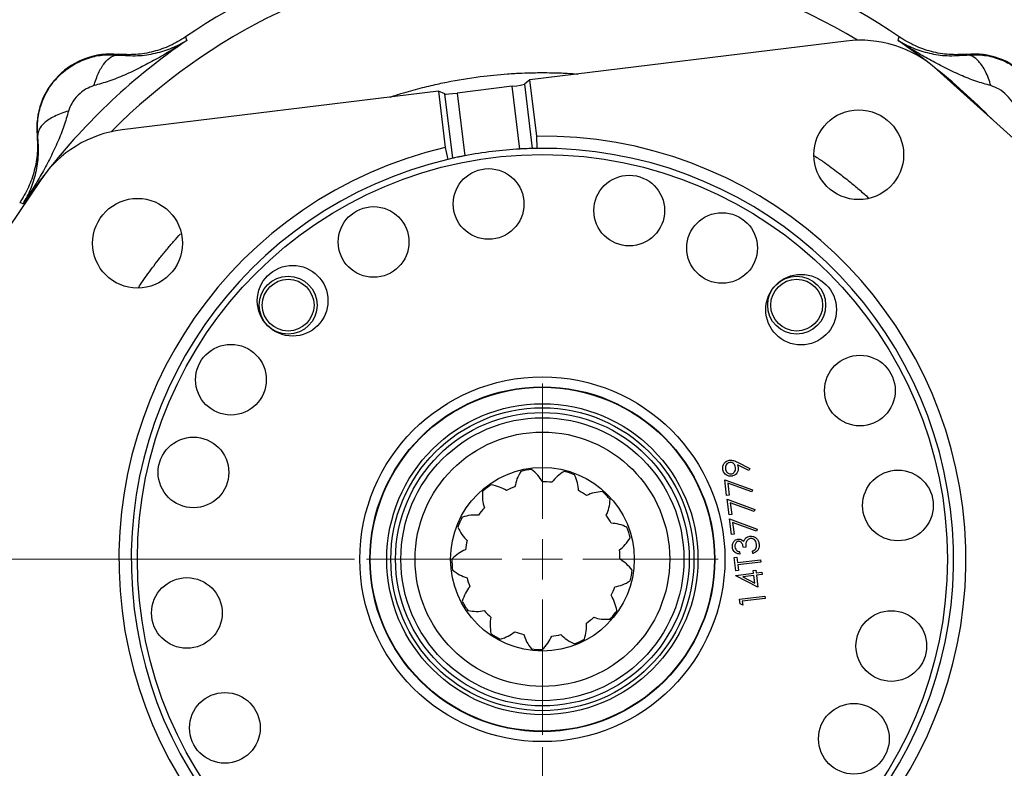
# Model space of a CAD drawing. Header units: inches. Extents: x 0.6 to 16.3, y 0.2 to 11.5.
# Tile 4 of 18: x 2.5 to 5.7, y 6.6 to 9.1. Entities that reach past the tile are written whole.
import ezdxf

# ---------------------------------------------------------------- set-up
doc = ezdxf.new("R2010")
doc.units = ezdxf.units.IN
doc.header["$MEASUREMENT"] = 0
doc.styles.add('SLDTEXTSTYLE0', font='TXT', dxfattribs={"width": 0.75})
doc.dimstyles.new('SLDDIMSTYLE0', dxfattribs={"dimtxt": 0.137795, "dimasz": 0.14, "dimexe": 0, "dimexo": 0.0625, "dimgap": 0.034449, "dimtad": 0, "dimdec": 1, "dimlfac": 1.5, "dimrnd": 1e-09, "dimzin": 12, "dimdsep": 46, "dimtxsty": 'SLDTEXTSTYLE0', "dimblk1": 'CLOSED', "dimblk2": 'CLOSED', "dimsah": 1, "dimcen": 0.09, "dimadec": 0, "dimazin": 3, "dimtfac": 1, "dimtdec": 1, "dimtofl": 0, "dimtmove": 0, "dimatfit": 3, "dimldrblk": 'CLOSED', "dimfxl": 0, "dimfrac": 2, "dimtolj": 1, "dimtzin": 12, "dimarcsym": 0})
doc.dimstyles.new('SLDDIMSTYLE1', dxfattribs={"dimtxt": 0.137795, "dimasz": 0.14, "dimexe": 0, "dimexo": 0.0625, "dimgap": 0.034449, "dimtad": 0, "dimtih": 1, "dimtoh": 1, "dimdec": 1, "dimlfac": 1.5, "dimrnd": 1e-09, "dimzin": 12, "dimdsep": 46, "dimtxsty": 'SLDTEXTSTYLE0', "dimblk1": 'CLOSED', "dimblk2": 'CLOSED', "dimsah": 1, "dimcen": 0.09, "dimadec": 0, "dimazin": 3, "dimtfac": 1, "dimtdec": 1, "dimtofl": 0, "dimtmove": 0, "dimatfit": 3, "dimldrblk": 'CLOSED', "dimfxl": 0, "dimfrac": 2, "dimtolj": 1, "dimtzin": 12, "dimarcsym": 0})
doc.dimstyles.new('SLDDIMSTYLE2', dxfattribs={"dimtxt": 0.137795, "dimasz": 0.14, "dimexe": 0, "dimexo": 0.0625, "dimgap": 0.034449, "dimtad": 0, "dimdec": 1, "dimlfac": 1.5, "dimrnd": 1e-09, "dimzin": 12, "dimdsep": 46, "dimtxsty": 'SLDTEXTSTYLE0', "dimblk1": 'CLOSED', "dimblk2": 'CLOSED', "dimsah": 1, "dimcen": 0.09, "dimadec": 0, "dimazin": 3, "dimtfac": 1, "dimtdec": 1, "dimtmove": 0, "dimatfit": 0, "dimldrblk": 'CLOSED', "dimfxl": 0, "dimfrac": 2, "dimtolj": 1, "dimtzin": 12, "dimarcsym": 0})

# ---------------------------------------------------------------- blocks, each defined once
blk = doc.blocks.new('_Closed')
at = {"color": 0, "linetype": 'ByBlock', "lineweight": -2}
for p, q in [((-1, 0.166667), (0, 0)), ((-1, 0.166667), (-1, -0.166667)), ((0, 0), (-1, -0.166667)), ((0, 0), (-1, 0))]:
    blk.add_line(p, q, dxfattribs=at)
blk = doc.blocks.new('_D')
at = {"color": 7, "linetype": 'Continuous', "lineweight": 0}
for p, q in [((2.2528, 6.8455), (2.2528, 3.125)), ((5.0571, 4.7443), (5.0571, 3.125)), ((3.2301, 3.3628), (3.1881, 3.3628)), ((3.1881, 3.3628), (3.1881, 3.1441)), ((3.5356, 3.3628), (3.5776, 3.3628)), ((3.5776, 3.3628), (3.5776, 3.1441)), ((2.2528, 3.1644), (3.0673, 3.1644)), ((5.0571, 3.1644), (3.6984, 3.1644)), ((3.1881, 3.1441), (3.2301, 3.1441)), ((3.5776, 3.1441), (3.5356, 3.1441))]:
    blk.add_line(p, q, dxfattribs=at)
at = {"color": 7, "linetype": 'Continuous', "lineweight": 18, "xscale": 0.14, "yscale": 0.14, "rotation": 180.0000000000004}
blk.add_blockref('_Closed', (2.2528, 3.1644), dxfattribs=at)
at = {"color": 7, "linetype": 'Continuous', "lineweight": 18, "xscale": 0.14, "yscale": 0.14}
blk.add_blockref('_Closed', (5.0571, 3.1644), dxfattribs=at)
at = {"color": 7, "linetype": 'Continuous', "lineweight": 18, "char_height": 0.1378, "attachment_point": 1, "style": 'SLDTEXTSTYLE0'}
for s, insert in [('107', (3.2301, 3.3217)), ('4.2', (3.2556, 3.1155))]:
    blk.add_mtext(s, dxfattribs=dict(at, insert=insert))
blk = doc.blocks.new('_D_1')
at = {"color": 7, "linetype": 'Continuous', "lineweight": 0}
for p, q in [((3.6, 9.3727), (1.3295, 9.3727)), ((1.3689, 9.3727), (1.3689, 8.7434)), ((1.2162, 8.7154), (1.1742, 8.7154)), ((1.1742, 8.7154), (1.1742, 8.4967)), ((1.5216, 8.7154), (1.5636, 8.7154)), ((1.5636, 8.7154), (1.5636, 8.4967)), ((1.1742, 8.4967), (1.2162, 8.4967)), ((1.5636, 8.4967), (1.5216, 8.4967)), ((1.3689, 4.5029), (1.3689, 8.2905)), ((2.9782, 4.5029), (1.3295, 4.5029))]:
    blk.add_line(p, q, dxfattribs=at)
at = {"color": 7, "linetype": 'Continuous', "lineweight": 18, "xscale": 0.14, "yscale": 0.14}
for p, rotation in [((1.3689, 9.3727), 90.0000000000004), ((1.3689, 4.5029), 270.0000000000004)]:
    blk.add_blockref('_Closed', p, dxfattribs=dict(at, rotation=rotation))
at = {"color": 7, "linetype": 'Continuous', "lineweight": 18, "char_height": 0.1378, "attachment_point": 1, "style": 'SLDTEXTSTYLE0'}
for s, insert in [('186', (1.2162, 8.6743)), ('7.3', (1.2416, 8.4681))]:
    blk.add_mtext(s, dxfattribs=dict(at, insert=insert))
blk = doc.blocks.new('_D_2')
at = {"color": 7, "linetype": 'Continuous', "lineweight": 0}
for p, q in [((4.2237, 6.7094), (4.2237, 4.1526)), ((5.0571, 4.7443), (5.0571, 4.1526)), ((4.5457, 4.3904), (4.5037, 4.3904)), ((4.5037, 4.3904), (4.5037, 4.1717)), ((4.7494, 4.3904), (4.7913, 4.3904)), ((4.7913, 4.3904), (4.7913, 4.1717)), ((4.2237, 4.192), (3.9737, 4.192)), ((5.0571, 4.192), (5.3071, 4.192)), ((4.5037, 4.1717), (4.5457, 4.1717)), ((4.7913, 4.1717), (4.7494, 4.1717))]:
    blk.add_line(p, q, dxfattribs=at)
at = {"color": 7, "linetype": 'Continuous', "lineweight": 18, "xscale": 0.14, "yscale": 0.14}
blk.add_blockref('_Closed', (4.2237, 4.192, -0.0958), dxfattribs=at)
at = {"color": 7, "linetype": 'Continuous', "lineweight": 18, "xscale": 0.14, "yscale": 0.14, "rotation": 180.0000000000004}
blk.add_blockref('_Closed', (5.0571, 4.192, -0.0958), dxfattribs=at)
at = {"color": 7, "linetype": 'Continuous', "lineweight": 18, "char_height": 0.1378, "attachment_point": 1, "style": 'SLDTEXTSTYLE0'}
for s, insert in [('32', (4.5457, 4.3493)), ('1.3', (4.5203, 4.1431))]:
    blk.add_mtext(s, dxfattribs=dict(at, insert=insert))
blk = doc.blocks.new('_D_6')
at = {"color": 7, "linetype": 'Continuous', "lineweight": 0}
for p, q in [((3.6138, 7.3193), (1.7284, 7.3193)), ((1.7678, 7.3193), (1.7678, 5.7085)), ((1.6151, 5.6805), (1.5731, 5.6805)), ((1.5731, 5.6805), (1.5731, 5.4618)), ((1.9205, 5.6805), (1.9625, 5.6805)), ((1.9625, 5.6805), (1.9625, 5.4618)), ((1.5731, 5.4618), (1.6151, 5.4618)), ((1.9625, 5.4618), (1.9205, 5.4618)), ((1.7678, 4.5029), (1.7678, 5.2556)), ((2.9782, 4.5029), (1.7284, 4.5029))]:
    blk.add_line(p, q, dxfattribs=at)
at = {"color": 7, "linetype": 'Continuous', "lineweight": 18, "xscale": 0.14, "yscale": 0.14}
for p, rotation in [((1.7678, 7.3193, -0.0958), 90.0000000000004), ((1.7678, 4.5029, -0.0958), 270.0000000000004)]:
    blk.add_blockref('_Closed', p, dxfattribs=dict(at, rotation=rotation))
at = {"color": 7, "linetype": 'Continuous', "lineweight": 18, "char_height": 0.1378, "attachment_point": 1, "style": 'SLDTEXTSTYLE0'}
for s, insert in [('107', (1.6151, 5.6394)), ('4.2', (1.6405, 5.4333))]:
    blk.add_mtext(s, dxfattribs=dict(at, insert=insert))
blk = doc.blocks.new('SW_CENTERMARKSYMBOL_1')
at = {"color": 0, "linetype": 'Continuous', "lineweight": 18}
for p, q in [((0, 0.1312), (0, 0.5706)), ((0, 0), (0, 0.0656)), ((-0.1312, 0), (-0.5706, 0)), ((0, 0), (-0.0656, 0)), ((0, 0), (0, -0.0656)), ((0, 0), (0.0656, 0)), ((0.1312, 0), (0.5706, 0)), ((0, -0.1312), (0, -0.5706))]:
    blk.add_line(p, q, dxfattribs=at)

msp = doc.modelspace()

# ---------------------------------------------------------------- linework, layer by layer
at = {"color": 7, "linetype": 'Continuous', "lineweight": 25}
for p, q in [((3.0661, 9.0153), (3.0679, 9.0094)), ((3.0679, 9.0094), (3.0696, 9.0038)), ((5.3778, 9.0038), (5.3795, 9.0094)), ((5.3795, 9.0094), (5.3813, 9.0153)), ((5.2095, 9.0019), (4.1835, 8.8759)), ((2.8469, 8.9588), (2.847, 8.9566)), ((5.6005, 8.9566), (5.6006, 8.9588)), ((6.3338, 8.1605), (5.5047, 8.9086)), ((4.1259, 8.8549), (3.9472, 8.8329)), ((4.1509, 8.6513), (4.1259, 8.8549)), ((4.1835, 8.8759), (4.1652, 8.8616)), ((4.1652, 8.8616), (4.1908, 8.6529)), ((4.2059, 8.6932), (4.1835, 8.8759)), ((3.8862, 8.8394), (2.8602, 8.7134)), ((3.8862, 8.8394), (3.9087, 8.6567)), ((3.9074, 8.83), (3.8862, 8.8394)), ((3.933, 8.6213), (3.9074, 8.83)), ((3.9472, 8.8329), (3.9722, 8.6294)), ((2.5864, 8.6961), (2.5843, 8.6962)), ((4.2073, 8.6532), (4.2059, 8.6932)), ((3.9087, 8.6567), (3.917, 8.6176)), ((2.5963, 8.5515), (1.9729, 7.6251)), ((2.5336, 8.4751), (2.5278, 8.4769)), ((2.5393, 8.4734), (2.5336, 8.4751)), ((4.8567, 7.6344), (4.8971, 7.6135)), ((4.8937, 7.607), (4.8572, 7.6259)), ((4.8971, 7.6135), (4.8937, 7.607)), ((4.8216, 7.5267), (4.8153, 7.5776)), ((4.8153, 7.5776), (4.9055, 7.5446)), ((4.8254, 7.5661), (4.8301, 7.5278)), ((4.9028, 7.5377), (4.8254, 7.5661)), ((4.9055, 7.5446), (4.9028, 7.5377)), ((4.8301, 7.5278), (4.8216, 7.5267)), ((4.8294, 7.4631), (4.8232, 7.514)), ((4.8232, 7.514), (4.9133, 7.4809)), ((4.9106, 7.4741), (4.8332, 7.5025)), ((4.8332, 7.5025), (4.8379, 7.4641)), ((4.9133, 7.4809), (4.9106, 7.4741)), ((4.8379, 7.4641), (4.8294, 7.4631)), ((4.8372, 7.3995), (4.831, 7.4504)), ((4.831, 7.4504), (4.9211, 7.4173)), ((4.9184, 7.4105), (4.841, 7.4389)), ((4.841, 7.4389), (4.8457, 7.4005)), ((4.9211, 7.4173), (4.9184, 7.4105)), ((4.8457, 7.4005), (4.8372, 7.3995)), ((4.8842, 7.359), (4.8757, 7.3579)), ((4.8463, 7.3252), (4.8548, 7.3263)), ((4.8517, 7.2818), (4.8463, 7.3252)), ((4.8548, 7.3263), (4.857, 7.3083)), ((4.857, 7.3083), (4.9313, 7.3174)), ((4.8635, 7.3435), (4.8644, 7.3361)), ((4.9061, 7.338), (4.9052, 7.3454)), ((4.9313, 7.3174), (4.9322, 7.3099)), ((4.9322, 7.3099), (4.8579, 7.3008)), ((4.8579, 7.3008), (4.8602, 7.2828)), ((4.9075, 7.2832), (4.9159, 7.2843)), ((4.9159, 7.2843), (4.9171, 7.2747)), ((4.8514, 7.2667), (4.9086, 7.2737)), ((4.8516, 7.2652), (4.8514, 7.2667)), ((4.9228, 7.2281), (4.8516, 7.2652)), ((4.8602, 7.2828), (4.8517, 7.2818)), ((4.9095, 7.2663), (4.8736, 7.2619)), ((4.8736, 7.2619), (4.9126, 7.2416)), ((4.9086, 7.2737), (4.9075, 7.2832)), ((4.9126, 7.2416), (4.9095, 7.2663)), ((4.9171, 7.2747), (4.9362, 7.2771)), ((4.9371, 7.2697), (4.918, 7.2673)), ((4.918, 7.2673), (4.9228, 7.2281)), ((4.9362, 7.2771), (4.9371, 7.2697)), ((4.863, 7.1895), (4.9457, 7.1997)), ((4.8649, 7.1742), (4.863, 7.1895)), ((4.9466, 7.1922), (4.8724, 7.1831)), ((4.9457, 7.1997), (4.9466, 7.1922)), ((4.874, 7.1704), (4.8649, 7.1742)), ((4.8724, 7.1831), (4.874, 7.1704))]:
    msp.add_line(p, q, dxfattribs=at)
at = {"color": 8, "linetype": 'Continuous', "lineweight": 25, "flags": 128}
for points in [[(5.479, 8.9298), (5.4543, 8.9487), (5.3778, 9.0038)], [(2.6064, 8.5658), (2.5943, 8.5499), (2.5393, 8.4734)]]:
    msp.add_lwpolyline(points, dxfattribs=at)
at = {"color": 7, "linetype": 'Continuous', "lineweight": 25}
for centre, radius in [((5.25, 8.6326), 0.1457), ((4.2237, 7.3193), 1.314), ((4.0492, 8.4729), 0.1147), ((4.5055, 8.4515), 0.1147), ((2.9102, 8.3453), 0.1457), ((3.6761, 8.3495), 0.1147), ((4.8067, 8.3299), 0.1147), ((3.4134, 8.1587), 0.1147), ((5.0631, 8.1297), 0.1147), ((3.3988, 8.1443), 0.094), ((3.3988, 8.1443), 0.084), ((5.0487, 8.1443), 0.094), ((5.0487, 8.1443), 0.084), ((3.2132, 7.9023), 0.1147), ((5.2539, 7.867), 0.1147), ((4.2237, 7.3193), 0.5922), ((4.2237, 7.3193), 0.5597), ((4.2237, 7.3193), 0.5583), ((4.2237, 7.3193), 0.5049), ((4.2237, 7.3193), 0.4918), ((4.2237, 7.3193), 0.4765), ((4.2237, 7.3193), 0.4593), ((4.2237, 7.3193), 0.4131), ((3.0916, 7.6012), 0.1147), ((4.2237, 7.3193), 0.298), ((5.3773, 7.4939), 0.1147), ((3.0702, 7.1448), 0.1147), ((5.3558, 7.0375), 0.1147), ((3.1936, 6.7717), 0.1147), ((5.2343, 6.7364), 0.1147)]:
    msp.add_circle(centre, radius, dxfattribs=at)
for centre, radius, start, end in [((4.2237, 7.3193), 2.0533, 55.6839, 124.3161), ((2.8241, 8.7189), 0.2409, 84.5811, 185.4189), ((5.6233, 8.7189), 0.2409, 354.5811, 95.4189), ((4.2237, 7.3193), 1.374, 283.2564, 90.7436), ((4.2237, 7.3193), 1.374, 103.2564, 270.7436), ((4.2237, 7.3193), 1.334, 93.131, 100.869), ((4.2237, 7.3193), 1.334, 90.7065, 91.4136), ((4.2237, 7.3193), 1.334, 283.2935, 90.7065), ((4.2237, 7.3193), 1.334, 103.2935, 270.7065), ((4.2237, 7.3193), 1.334, 102.5864, 103.2935), ((4.2237, 7.3193), 0.2935, 96.8756, 103.7987), ((4.2237, 7.3193), 0.2935, 69.1833, 76.1064), ((4.2237, 7.3193), 0.2935, 124.5679, 131.491), ((4.2237, 7.3193), 0.2518, 110.7218, 117.6449), ((4.2237, 7.3193), 0.2518, 83.0295, 89.9526), ((4.2237, 7.3193), 0.2518, 55.3372, 62.2603), ((4.2237, 7.3193), 0.2935, 41.491, 48.4141), ((4.2237, 7.3193), 0.2518, 138.4141, 145.3372), ((4.2237, 7.3193), 0.2935, 152.2603, 159.1833), ((4.2237, 7.3193), 0.2518, 27.6449, 34.5679), ((4.2237, 7.3193), 0.2935, 13.7987, 20.7218), ((4.2237, 7.3193), 0.2518, 166.1064, 173.0295), ((4.2237, 7.3193), 0.2518, 359.9526, 6.8756), ((4.2237, 7.3193), 0.2935, 179.9526, 186.8756), ((4.2237, 7.3193), 0.2518, 193.7987, 200.7218), ((4.2237, 7.3193), 0.2935, 346.1064, 353.0295), ((4.2237, 7.3193), 0.2518, 332.2603, 339.1833), ((4.2237, 7.3193), 0.2935, 207.6449, 214.5679), ((4.2237, 7.3193), 0.2518, 221.491, 228.4141), ((4.2237, 7.3193), 0.2518, 304.5679, 311.491), ((4.2237, 7.3193), 0.2935, 318.4141, 325.3372), ((4.2237, 7.3193), 0.2935, 235.3372, 242.2603), ((4.2237, 7.3193), 0.2518, 249.1833, 256.1064), ((4.2237, 7.3193), 0.2518, 276.8756, 283.7987), ((4.2237, 7.3193), 0.2935, 290.7218, 297.6449), ((4.2237, 7.3193), 0.2935, 263.0295, 269.9526)]:
    msp.add_arc(centre, radius, start, end, dxfattribs=at)
at = {"color": 8, "linetype": 'Continuous', "lineweight": 25}
for radius, start, end in [(1.9709, 58.7644, 135.2356), (2.0419, 124.4163, 141.9338), (2.0419, 44.4393, 51.6203)]:
    msp.add_arc((4.2237, 7.3193), radius, start, end, dxfattribs=at)
at = {"color": 7, "linetype": 'Continuous', "lineweight": 25}
for centre, major_axis, ratio, start_param, end_param in [((5.2546, 8.6307), (0.1126, 0.3566), 0.998345, 5.855665, 6.710706), ((4.1256, 8.857), (0.0397, 0.0049), 0.052408, 4.712389, 6.195919), ((3.9469, 8.835), (0.0397, 0.0049), 0.052408, 3.228859, 4.712389), ((2.9062, 8.3424), (-0.1956, 0.3187), 0.998345, 5.855665, 6.710706)]:
    msp.add_ellipse(centre, major_axis=major_axis, ratio=ratio, start_param=start_param, end_param=end_param, dxfattribs=at)
for points, knots in [([(3.0661, 9.0153), (3.0497, 9.0052), (3.0168, 8.9851), (2.9618, 8.9664), (2.9047, 8.9562), (2.8661, 8.9579), (2.8469, 8.9588)], [0, 0, 0, 0, 0.250012, 0.500009, 0.750001, 1, 1, 1, 1]), ([(5.6006, 8.9588), (5.5813, 8.9579), (5.5428, 8.9562), (5.4856, 8.9664), (5.4307, 8.9851), (5.3978, 9.0052), (5.3813, 9.0153)], [0, 0, 0, 0, 0.249999, 0.499991, 0.749988, 1, 1, 1, 1]), ([(3.0696, 9.0038), (3.053, 8.993), (3.0198, 8.9714), (2.9696, 8.9421), (2.919, 8.9151), (2.8688, 8.8915), (2.8187, 8.8712), (2.7847, 8.8617), (2.7684, 8.8571)], [0, 0, 0, 0, 0.1785468, 0.3565957, 0.5214526, 0.692119, 0.8513649, 1, 1, 1, 1]), ([(2.847, 8.9566), (2.8686, 8.9552), (2.9126, 8.9523), (2.9697, 8.9616), (3.0228, 8.9779), (3.054, 8.9951), (3.0696, 9.0038)], [0, 0, 0, 0, 0.2382258, 0.4864844, 0.7420433, 1, 1, 1, 1]), ([(5.3778, 9.0038), (5.3935, 8.9951), (5.4246, 8.9779), (5.4778, 8.9616), (5.5349, 8.9523), (5.5789, 8.9552), (5.6005, 8.9566)], [0, 0, 0, 0, 0.257956, 0.513515, 0.761774, 1, 1, 1, 1]), ([(5.6791, 8.8571), (5.6627, 8.8617), (5.6288, 8.8712), (5.5787, 8.8915), (5.5284, 8.9151), (5.4793, 8.9413), (5.4291, 8.9706), (5.3959, 8.9921), (5.3778, 9.0038)], [0, 0, 0, 0, 0.148634, 0.307878, 0.478548, 0.643401, 0.806559, 1, 1, 1, 1]), ([(2.5864, 8.6961), (2.5858, 8.7132), (2.5844, 8.7476), (2.5968, 8.799), (2.6197, 8.8473), (2.6535, 8.8897), (2.6958, 8.9234), (2.7441, 8.9463), (2.7954, 8.9586), (2.8299, 8.9573), (2.847, 8.9566)], [0, 0, 0, 0, 0.122354, 0.246395, 0.372277, 0.50014, 0.627859, 0.753647, 0.877645, 1, 1, 1, 1]), ([(2.7684, 8.8571), (2.7732, 8.8714), (2.7827, 8.9), (2.8026, 8.9318), (2.8247, 8.9531), (2.8396, 8.9555), (2.847, 8.9566)], [0, 0, 0, 0, 0.250013, 0.500003, 0.750002, 1, 1, 1, 1]), ([(5.6005, 8.9566), (5.6176, 8.9573), (5.652, 8.9586), (5.7034, 8.9463), (5.7517, 8.9234), (5.794, 8.8896), (5.8278, 8.8472), (5.8507, 8.799), (5.863, 8.7476), (5.8617, 8.7132), (5.861, 8.6961)], [0, 0, 0, 0, 0.122351, 0.246393, 0.372276, 0.50014, 0.627859, 0.753647, 0.877645, 1, 1, 1, 1]), ([(5.6791, 8.8571), (5.6737, 8.873), (5.6628, 8.9049), (5.6414, 8.936), (5.6201, 8.954), (5.607, 8.9558), (5.6005, 8.9566)], [0, 0, 0, 0, 0.279793, 0.559585, 0.779794, 1, 1, 1, 1]), ([(2.7684, 8.8571), (2.7599, 8.8539), (2.7412, 8.847), (2.7167, 8.8264), (2.6961, 8.8019), (2.6891, 8.7832), (2.686, 8.7747)], [0, 0, 0, 0, 0.227226, 0.499832, 0.772732, 1, 1, 1, 1]), ([(5.7615, 8.7747), (5.7583, 8.7832), (5.7514, 8.8019), (5.7308, 8.8263), (5.7063, 8.847), (5.6876, 8.8539), (5.6791, 8.8571)], [0, 0, 0, 0, 0.227227, 0.499835, 0.772734, 1, 1, 1, 1]), ([(2.686, 8.7747), (2.6814, 8.7583), (2.6719, 8.7244), (2.6516, 8.6743), (2.628, 8.624), (2.6017, 8.5749), (2.5725, 8.5247), (2.551, 8.4915), (2.5393, 8.4734)], [0, 0, 0, 0, 0.148634, 0.307878, 0.478548, 0.643401, 0.806559, 1, 1, 1, 1]), ([(2.686, 8.7747), (2.67, 8.7693), (2.6381, 8.7584), (2.607, 8.737), (2.5891, 8.7157), (2.5873, 8.7026), (2.5864, 8.6961)], [0, 0, 0, 0, 0.279797, 0.559582, 0.779793, 1, 1, 1, 1]), ([(2.5843, 8.6962), (2.5852, 8.6769), (2.5869, 8.6384), (2.5767, 8.5812), (2.558, 8.5263), (2.5379, 8.4934), (2.5278, 8.4769)], [0, 0, 0, 0, 0.2499991, 0.4999912, 0.7499877, 1, 1, 1, 1]), ([(2.5393, 8.4734), (2.5479, 8.4891), (2.5652, 8.5202), (2.5814, 8.5734), (2.5908, 8.6305), (2.5879, 8.6745), (2.5864, 8.6961)], [0, 0, 0, 0, 0.257957, 0.513516, 0.761774, 1, 1, 1, 1]), ([(3.9722, 8.6294), (3.9677, 8.6285), (3.9589, 8.6268), (3.9471, 8.6243), (3.9382, 8.6224), (3.934, 8.6215), (3.9333, 8.6213), (3.933, 8.6213)], [0, 0, 0, 0, 0.228082, 0.456161, 0.684232, 0.911668, 1, 1, 1, 1]), ([(4.1908, 8.6529), (4.19, 8.6529), (4.1883, 8.6529), (4.1804, 8.6526), (4.1695, 8.6523), (4.159, 8.6518), (4.1527, 8.6514), (4.1509, 8.6513)], [0, 0, 0, 0, 0.226375, 0.452725, 0.679719, 0.907566, 1, 1, 1, 1]), ([(4.8089, 7.6122), (4.8089, 7.6154), (4.8087, 7.622), (4.8129, 7.6307), (4.8194, 7.6369), (4.8258, 7.64), (4.8299, 7.6407), (4.8312, 7.6409)], [0, 0, 0, 0, 0.239816, 0.481597, 0.693698, 0.901796, 1, 1, 1, 1]), ([(4.8312, 7.6409), (4.8355, 7.6409), (4.8422, 7.6407), (4.8505, 7.6374), (4.8546, 7.6354), (4.8567, 7.6344)], [0, 0, 0, 0, 0.480431, 0.738856, 1, 1, 1, 1]), ([(4.1537, 7.6044), (4.1491, 7.5962), (4.1398, 7.5798), (4.1364, 7.5632), (4.1346, 7.5549)], [0, 0, 0, 0, 0.495191, 1, 1, 1, 1]), ([(4.2239, 7.5712), (4.2194, 7.5782), (4.2104, 7.5925), (4.1959, 7.6046), (4.1886, 7.6107)], [0, 0, 0, 0, 0.495762, 1, 1, 1, 1]), ([(4.2942, 7.6042), (4.2863, 7.5992), (4.2705, 7.5889), (4.2597, 7.5759), (4.2543, 7.5693)], [0, 0, 0, 0, 0.495191, 1, 1, 1, 1]), ([(4.8375, 7.589), (4.8344, 7.5889), (4.8282, 7.5887), (4.8199, 7.5926), (4.8138, 7.5989), (4.8101, 7.6056), (4.8093, 7.6103), (4.8089, 7.6122)], [0, 0, 0, 0, 0.224819, 0.451821, 0.648663, 0.862562, 1, 1, 1, 1]), ([(4.8316, 7.6334), (4.8299, 7.6331), (4.8264, 7.6323), (4.8218, 7.6286), (4.8185, 7.6234), (4.8171, 7.6178), (4.8174, 7.6142), (4.8175, 7.6128)], [0, 0, 0, 0, 0.190587, 0.382438, 0.616857, 0.848016, 1, 1, 1, 1]), ([(4.8175, 7.6128), (4.818, 7.6104), (4.819, 7.6056), (4.8234, 7.6003), (4.8286, 7.597), (4.833, 7.596), (4.8355, 7.5963), (4.8362, 7.5963)], [0, 0, 0, 0, 0.262481, 0.527486, 0.725172, 0.924021, 1, 1, 1, 1]), ([(4.8503, 7.6176), (4.8498, 7.6201), (4.8489, 7.6244), (4.845, 7.6293), (4.8404, 7.6325), (4.8356, 7.6337), (4.8327, 7.6335), (4.8316, 7.6334)], [0, 0, 0, 0, 0.274864, 0.474256, 0.67326, 0.886701, 1, 1, 1, 1]), ([(4.8362, 7.5963), (4.8379, 7.5967), (4.8413, 7.5974), (4.8458, 7.6011), (4.8491, 7.6063), (4.8506, 7.6123), (4.8504, 7.616), (4.8503, 7.6176)], [0, 0, 0, 0, 0.181891, 0.364897, 0.598874, 0.832226, 1, 1, 1, 1]), ([(4.8589, 7.6173), (4.859, 7.6141), (4.8592, 7.6078), (4.8552, 7.5992), (4.8491, 7.5928), (4.8427, 7.5898), (4.8387, 7.5891), (4.8375, 7.589)], [0, 0, 0, 0, 0.238544, 0.479028, 0.693755, 0.908413, 1, 1, 1, 1]), ([(4.8572, 7.6259), (4.8574, 7.6252), (4.8577, 7.6238), (4.8584, 7.6209), (4.8587, 7.6187), (4.8589, 7.6173)], [0, 0, 0, 0, 0.250167, 0.500366, 1, 1, 1, 1]), ([(4.3409, 7.5422), (4.3403, 7.5506), (4.3389, 7.5674), (4.3317, 7.5849), (4.328, 7.5937)], [0, 0, 0, 0, 0.495762, 1, 1, 1, 1]), ([(4.1069, 7.5424), (4.0996, 7.5466), (4.085, 7.555), (4.0665, 7.559), (4.0572, 7.561)], [0, 0, 0, 0, 0.495762, 1, 1, 1, 1]), ([(4.0293, 7.5392), (4.029, 7.5298), (4.0284, 7.511), (4.033, 7.4947), (4.0354, 7.4865)], [0, 0, 0, 0, 0.4951905, 1, 1, 1, 1]), ([(4.4185, 7.5389), (4.4092, 7.538), (4.3904, 7.5363), (4.3748, 7.5298), (4.367, 7.5265)], [0, 0, 0, 0, 0.495191, 1, 1, 1, 1]), ([(4.4311, 7.4622), (4.4344, 7.4699), (4.441, 7.4855), (4.4427, 7.5043), (4.4436, 7.5138)], [0, 0, 0, 0, 0.495762, 1, 1, 1, 1]), ([(4.0166, 7.4626), (4.0082, 7.4629), (3.9913, 7.4635), (3.9731, 7.4585), (3.964, 7.4559)], [0, 0, 0, 0, 0.495762, 1, 1, 1, 1]), ([(3.9494, 7.4236), (3.9535, 7.4152), (3.9617, 7.3982), (3.9734, 7.386), (3.9793, 7.3798)], [0, 0, 0, 0, 0.495191, 1, 1, 1, 1]), ([(4.4982, 7.4232), (4.4896, 7.4268), (4.4722, 7.434), (4.4553, 7.4355), (4.4468, 7.4362)], [0, 0, 0, 0, 0.495191, 1, 1, 1, 1]), ([(4.4738, 7.3495), (4.4802, 7.3548), (4.4933, 7.3655), (4.5036, 7.3814), (4.5088, 7.3893)], [0, 0, 0, 0, 0.495762, 1, 1, 1, 1]), ([(4.8401, 7.3581), (4.8401, 7.3613), (4.84, 7.3678), (4.8439, 7.3765), (4.8502, 7.3823), (4.8556, 7.3844), (4.8583, 7.3848), (4.8587, 7.3849)], [0, 0, 0, 0, 0.267178, 0.536271, 0.766148, 0.970599, 1, 1, 1, 1]), ([(4.8587, 7.3849), (4.8611, 7.385), (4.8659, 7.3851), (4.8723, 7.3821), (4.8754, 7.3788), (4.8769, 7.3773)], [0, 0, 0, 0, 0.345596, 0.694571, 1, 1, 1, 1]), ([(4.8769, 7.3773), (4.8772, 7.3782), (4.8778, 7.3801), (4.8796, 7.3835), (4.8815, 7.3857), (4.8828, 7.3871)], [0, 0, 0, 0, 0.2513182, 0.503211, 1, 1, 1, 1]), ([(4.8828, 7.3871), (4.8838, 7.388), (4.8868, 7.3906), (4.8917, 7.393), (4.8956, 7.3937), (4.8969, 7.3939)], [0, 0, 0, 0, 0.251636, 0.74761, 1, 1, 1, 1]), ([(4.8985, 7.3865), (4.8967, 7.3861), (4.8931, 7.3853), (4.8887, 7.3816), (4.8855, 7.3768), (4.8835, 7.369), (4.8839, 7.363), (4.8842, 7.359)], [0, 0, 0, 0, 0.158835, 0.318503, 0.482495, 0.649269, 1, 1, 1, 1]), ([(4.8969, 7.3939), (4.9001, 7.3939), (4.9064, 7.394), (4.9152, 7.3899), (4.9219, 7.3834), (4.9258, 7.3759), (4.9267, 7.3708), (4.9271, 7.3685)], [0, 0, 0, 0, 0.215157, 0.43113, 0.644368, 0.845924, 1, 1, 1, 1]), ([(4.9186, 7.3676), (4.918, 7.3708), (4.9169, 7.3762), (4.912, 7.3823), (4.9068, 7.3857), (4.902, 7.3868), (4.8994, 7.3866), (4.8985, 7.3865)], [0, 0, 0, 0, 0.314274, 0.530607, 0.746685, 0.911394, 1, 1, 1, 1]), ([(3.9738, 7.3499), (3.9662, 7.3463), (3.9509, 7.339), (3.9372, 7.3261), (3.9302, 7.3196)], [0, 0, 0, 0, 0.495762, 1, 1, 1, 1]), ([(4.8644, 7.3361), (4.8603, 7.3368), (4.8535, 7.3381), (4.8459, 7.3441), (4.8416, 7.3508), (4.8406, 7.3558), (4.8401, 7.3581)], [0, 0, 0, 0, 0.344885, 0.57313, 0.801696, 1, 1, 1, 1]), ([(4.8595, 7.3775), (4.8583, 7.3772), (4.8558, 7.3766), (4.8523, 7.3738), (4.8496, 7.3697), (4.8483, 7.3645), (4.8485, 7.361), (4.8486, 7.3592)], [0, 0, 0, 0, 0.161775, 0.324282, 0.555768, 0.777728, 1, 1, 1, 1]), ([(4.8486, 7.3592), (4.8492, 7.3566), (4.8502, 7.3522), (4.8547, 7.3472), (4.8593, 7.3448), (4.8625, 7.3438), (4.8635, 7.3435)], [0, 0, 0, 0, 0.34461, 0.56804, 0.862085, 1, 1, 1, 1]), ([(4.8757, 7.3579), (4.8749, 7.3615), (4.8738, 7.367), (4.8701, 7.3729), (4.8666, 7.3761), (4.8629, 7.3776), (4.8605, 7.3775), (4.8595, 7.3775)], [0, 0, 0, 0, 0.393521, 0.590572, 0.743461, 0.897303, 1, 1, 1, 1]), ([(4.9052, 7.3454), (4.9062, 7.3458), (4.9083, 7.3468), (4.9122, 7.349), (4.9144, 7.3516), (4.9158, 7.3533)], [0, 0, 0, 0, 0.251488, 0.503423, 1, 1, 1, 1]), ([(4.9271, 7.3685), (4.9273, 7.365), (4.9275, 7.3586), (4.9239, 7.35), (4.9176, 7.343), (4.911, 7.3396), (4.9068, 7.3382), (4.9061, 7.338)], [0, 0, 0, 0, 0.2609236, 0.4665811, 0.6722069, 0.9459931, 1, 1, 1, 1]), ([(4.9158, 7.3533), (4.9165, 7.3544), (4.9181, 7.3574), (4.919, 7.3624), (4.9187, 7.3661), (4.9186, 7.3676)], [0, 0, 0, 0, 0.251637, 0.685261, 1, 1, 1, 1]), ([(4.5151, 7.2837), (4.5091, 7.2909), (4.497, 7.3054), (4.4828, 7.3145), (4.4756, 7.3191)], [0, 0, 0, 0, 0.495191, 1, 1, 1, 1]), ([(3.9323, 7.2842), (3.9399, 7.2787), (3.9551, 7.2674), (3.9711, 7.262), (3.9792, 7.2593)], [0, 0, 0, 0, 0.495191, 1, 1, 1, 1]), ([(3.9882, 7.2302), (3.9832, 7.2235), (3.973, 7.21), (3.9669, 7.1921), (3.9637, 7.1832)], [0, 0, 0, 0, 0.495762, 1, 1, 1, 1]), ([(4.4591, 7.2298), (4.4673, 7.2315), (4.4839, 7.235), (4.5003, 7.2442), (4.5086, 7.2489)], [0, 0, 0, 0, 0.495762, 1, 1, 1, 1]), ([(4.4651, 7.1524), (4.4632, 7.1616), (4.4592, 7.18), (4.4509, 7.1947), (4.4466, 7.2021)], [0, 0, 0, 0, 0.4951905, 1, 1, 1, 1]), ([(3.982, 7.1528), (3.9913, 7.1514), (4.01, 7.1485), (4.0267, 7.1512), (4.0351, 7.1525)], [0, 0, 0, 0, 0.495191, 1, 1, 1, 1]), ([(4.0566, 7.131), (4.0553, 7.1227), (4.0526, 7.106), (4.0554, 7.0873), (4.0568, 7.0779)], [0, 0, 0, 0, 0.495762, 1, 1, 1, 1]), ([(4.3906, 7.1307), (4.3986, 7.1284), (4.4149, 7.1237), (4.4337, 7.1243), (4.4433, 7.1245)], [0, 0, 0, 0, 0.495762, 1, 1, 1, 1]), ([(4.3599, 7.0593), (4.3624, 7.0683), (4.3675, 7.0865), (4.3669, 7.1034), (4.3666, 7.112)], [0, 0, 0, 0, 0.495191, 1, 1, 1, 1]), ([(4.0871, 7.0596), (4.096, 7.0626), (4.1138, 7.0688), (4.1274, 7.0788), (4.1342, 7.0839)], [0, 0, 0, 0, 0.495191, 1, 1, 1, 1]), ([(4.1633, 7.0749), (4.1659, 7.0669), (4.1713, 7.0509), (4.1825, 7.0357), (4.1881, 7.028)], [0, 0, 0, 0, 0.495762, 1, 1, 1, 1]), ([(4.2235, 7.0258), (4.2299, 7.0326), (4.2429, 7.0464), (4.2502, 7.0616), (4.2539, 7.0693)], [0, 0, 0, 0, 0.495191, 1, 1, 1, 1]), ([(4.2838, 7.0748), (4.2899, 7.069), (4.3021, 7.0573), (4.319, 7.049), (4.3276, 7.0448)], [0, 0, 0, 0, 0.495762, 1, 1, 1, 1])]:
    msp.add_open_spline(points, degree=3, knots=knots, dxfattribs=at)
at = {"color": 8, "linetype": 'Continuous', "lineweight": 25}
for points, knots in [([(3.7298, 8.8202), (3.7318, 8.8208), (3.7462, 8.8257), (3.7712, 8.8333), (3.8041, 8.8428), (3.8337, 8.8507), (3.8617, 8.8575), (3.888, 8.8634), (3.9411, 8.8745), (4.0149, 8.8866), (4.0966, 8.8948), (4.1541, 8.898), (4.1911, 8.8991), (4.2237, 8.8995), (4.2601, 8.8991), (4.2992, 8.898), (4.327, 8.8958), (4.3387, 8.8949)], [0, 0, 0, 0, 0.00989, 0.074106, 0.126752, 0.176395, 0.223033, 0.266666, 0.307295, 0.486575, 0.630153, 0.706038, 0.76605, 0.81019, 0.864446, 0.943269, 1, 1, 1, 1]), ([(5.106, 8.6292), (5.1167, 8.6223), (5.1434, 8.605), (5.181, 8.5767), (5.2189, 8.547), (5.2519, 8.5196), (5.2724, 8.5012), (5.2827, 8.4919)], [0, 0, 0, 0, 0.169712, 0.426062, 0.630418, 0.814377, 1, 1, 1, 1]), ([(2.9139, 8.2018), (2.918, 8.2083), (2.9275, 8.2233), (2.9442, 8.2463), (2.963, 8.2718), (2.9832, 8.2979), (3.0047, 8.3246), (3.0268, 8.3509), (3.0421, 8.3681), (3.0496, 8.3764)], [0, 0, 0, 0, 0.103652, 0.241436, 0.384809, 0.533774, 0.68833, 0.848479, 1, 1, 1, 1])]:
    msp.add_open_spline(points, degree=3, knots=knots, dxfattribs=at)

# ---------------------------------------------------------------- block references
at = {"color": 7, "linetype": 'Continuous', "lineweight": 0}
msp.add_blockref('SW_CENTERMARKSYMBOL_1', (4.2237, 7.3193), dxfattribs=at)

# ---------------------------------------------------------------- dimensions: what is measured, and where the dimension line sits
at = {"color": 7, "linetype": 'Continuous', "lineweight": 18}
for base, p1, picture, middle in [((1.3689, 4.5029), (3.6394, 9.3727), '_D_1', (1.3689, 8.517)), ((1.7678, 4.5029), (3.6532, 7.3193), '_D_6', (1.7678, 5.4821))]:
    dim = msp.add_linear_dim(base=base, p1=p1, p2=(3.0176, 4.5029), angle=90, dimstyle='SLDDIMSTYLE1', dxfattribs=at)
    dim.commit()
    dim.dimension.update_dxf_attribs({"geometry": picture, "text_midpoint": middle, "dimtype": 160})
for base, p1, dimstyle, picture, middle in [((5.0571, 3.1644), (2.2528, 6.8849), 'SLDDIMSTYLE0', '_D', (3.3828, 3.1644)), ((5.0571, 4.192), (4.2237, 6.7488), 'SLDDIMSTYLE2', '_D_2', (4.6475, 4.192))]:
    dim = msp.add_linear_dim(base=base, p1=p1, p2=(5.0571, 4.7837), dimstyle=dimstyle, dxfattribs=at)
    dim.commit()
    dim.dimension.update_dxf_attribs({"geometry": picture, "text_midpoint": middle, "dimtype": 160})

doc.saveas('drawing.dxf')
